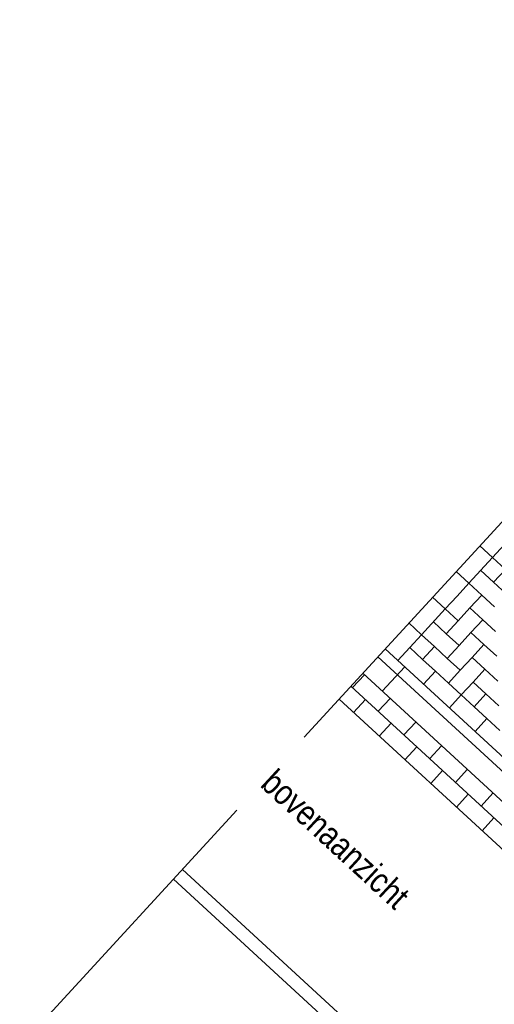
# Model space of a CAD drawing. Header units: metres. Extents: x 111546 to 149831, y 498798 to 507863.
# Tile 94 of 256: x 113029 to 113032, y 500881 to 500887. Entities that reach past the tile are written whole.
import ezdxf

# ---------------------------------------------------------------- set-up
doc = ezdxf.new("R2010")
doc.units = ezdxf.units.M
doc.linetypes.add('DASHDOT', pattern=[25.4, 12.7, -6.35, 0, -6.35])
doc.linetypes.add('HIDDEN', pattern=[9.525, 6.35, -3.175])
doc.layers.add('0-tekst', color=4, linetype='Continuous')
doc.layers.add('HAAKSPARK', color=2, linetype='Continuous')
doc.styles.add('Zaanstad', font='ARIALN.TTF')

msp = doc.modelspace()

# ---------------------------------------------------------------- linework, layer by layer
at = {"color": 3, "linetype": 'DASHDOT'}
msp.add_line((113036.0164, 500888.2409), (113030.8385, 500882.6128), dxfattribs=at)
at = {"color": 2, "linetype": 'Continuous'}
for p, q in [((113031.467, 500883.2986), (113031.5443, 500883.2275)), ((113031.2004, 500882.9867), (113031.1293, 500882.9094)), ((113037.9001, 500876.8229), (113031.1907, 500882.9957)), ((113037.829, 500876.7456), (113031.1196, 500882.9184)), ((113037.7579, 500876.6684), (113031.0485, 500882.8411)), ((113031.2066, 500882.8383), (113031.1355, 500882.7611)), ((113031.355, 500882.8445), (113031.2839, 500882.7672)), ((113031.3612, 500882.6961), (113031.2901, 500882.6189)), ((113031.3612, 500882.6961), (113031.2901, 500882.6189)), ((113031.5095, 500882.7023), (113031.4384, 500882.6251)), ((113031.6641, 500882.5601), (113031.593, 500882.4829)), ((113031.5157, 500882.554), (113031.4446, 500882.4767)), ((113031.6702, 500882.4118), (113031.5992, 500882.3345)), ((113031.6702, 500882.4118), (113031.5992, 500882.3345)), ((113031.8186, 500882.418), (113031.7475, 500882.3407)), ((113031.8248, 500882.2696), (113031.7537, 500882.1923)), ((113031.9732, 500882.2758), (113031.9021, 500882.1985)), ((113031.9793, 500882.1274), (113031.9082, 500882.0501)), ((113031.9793, 500882.1274), (113031.9082, 500882.0501))]:
    msp.add_line(p, q, dxfattribs=at)
at = {"color": 3, "linetype": 'Continuous'}
msp.add_line((113031.2821, 500883.095), (113035.7418, 500878.992), dxfattribs=at)
at = {"color": 2, "linetype": 'HIDDEN'}
msp.add_line((113031.3084, 500882.8874), (113031.4438, 500883.0346), dxfattribs=at)
at = {"color": 3, "linetype": 'DASHDOT'}
msp.add_lwpolyline([(113030.4352, 500882.1745), (113029.1295, 500880.7553)], dxfattribs=at)
at = {"color": 2, "linetype": 'Continuous'}
for points in [[(113033.5833, 500878.6202), (113030.1073, 500881.8181)], [(113033.5291, 500878.5613), (113030.0531, 500881.7592)]]:
    msp.add_lwpolyline(points, dxfattribs=at)
at = {"layer": 'HAAKSPARK', "color": 2, "linetype": 'Continuous'}
for p, q in [((113031.8935, 500883.7622), (113031.9708, 500883.6911)), ((113032.0419, 500883.7684), (113031.9708, 500883.6911)), ((113031.9708, 500883.6911), (113031.8286, 500883.5366)), ((113031.9708, 500883.6911), (113032.0481, 500883.62)), ((113031.7514, 500883.6077), (113031.8286, 500883.5366)), ((113031.8997, 500883.6138), (113031.977, 500883.5428)), ((113032.0481, 500883.62), (113031.977, 500883.5428)), ((113031.8286, 500883.5366), (113031.7575, 500883.4593)), ((113031.8286, 500883.5366), (113031.9059, 500883.4655)), ((113031.977, 500883.5428), (113032.0543, 500883.4717)), ((113031.6092, 500883.4531), (113031.6864, 500883.382)), ((113031.7575, 500883.4593), (113031.6864, 500883.382)), ((113031.9059, 500883.4655), (113031.8348, 500883.3882)), ((113031.9059, 500883.4655), (113031.9832, 500883.3944)), ((113031.8348, 500883.3882), (113031.7637, 500883.3109)), ((113031.8348, 500883.3882), (113031.9121, 500883.3171)), ((113031.6864, 500883.382), (113031.5443, 500883.2275)), ((113031.6864, 500883.382), (113031.7637, 500883.3109)), ((113031.6153, 500883.3048), (113031.6926, 500883.2337)), ((113031.7637, 500883.3109), (113031.6926, 500883.2337)), ((113031.9121, 500883.3171), (113031.841, 500883.2398)), ((113031.9121, 500883.3171), (113031.9893, 500883.246)), ((113031.5443, 500883.2275), (113031.4732, 500883.1502)), ((113031.5443, 500883.2275), (113031.6215, 500883.1564)), ((113031.6926, 500883.2337), (113031.7699, 500883.1626)), ((113031.841, 500883.2398), (113031.7699, 500883.1626)), ((113031.841, 500883.2398), (113031.9183, 500883.1688)), ((113031.4732, 500883.1502), (113031.4021, 500883.0729)), ((113031.5504, 500883.0791), (113031.4732, 500883.1502)), ((113031.6215, 500883.1564), (113031.5504, 500883.0791)), ((113031.6215, 500883.1564), (113031.6988, 500883.0853)), ((113031.7699, 500883.1626), (113031.6988, 500883.0853)), ((113031.9183, 500883.1688), (113031.8472, 500883.0915)), ((113031.9183, 500883.1688), (113031.9955, 500883.0977)), ((113034.2064, 500880.4929), (113031.3261, 500883.1428)), ((113031.8472, 500883.0915), (113031.7761, 500883.0142)), ((113031.8472, 500883.0915), (113031.9244, 500883.0204)), ((113031.5504, 500883.0791), (113031.6277, 500883.008)), ((113031.6988, 500883.0853), (113031.7761, 500883.0142)), ((113031.6277, 500883.008), (113031.5566, 500882.9308)), ((113031.6277, 500883.008), (113031.705, 500882.9369)), ((113031.7761, 500883.0142), (113031.705, 500882.9369)), ((113031.9244, 500883.0204), (113031.8533, 500882.9431)), ((113031.9244, 500883.0204), (113032.0017, 500882.9493)), ((113031.705, 500882.9369), (113031.7823, 500882.8659)), ((113031.8533, 500882.9431), (113031.7823, 500882.8659)), ((113031.8533, 500882.9431), (113031.9306, 500882.872)), ((113031.7823, 500882.8659), (113031.7112, 500882.7886)), ((113031.8595, 500882.7948), (113031.7823, 500882.8659)), ((113031.9306, 500882.872), (113031.8595, 500882.7948)), ((113031.9306, 500882.872), (113032.0079, 500882.8009)), ((113031.8595, 500882.7948), (113031.9368, 500882.7237)), ((113031.9368, 500882.7237), (113031.8657, 500882.6464)), ((113031.9368, 500882.7237), (113032.0141, 500882.6526))]:
    msp.add_line(p, q, dxfattribs=at)

# ---------------------------------------------------------------- texts
at = {"layer": '0-tekst', "color": 4, "linetype": 'Continuous', "style": 'Zaanstad'}
msp.add_text('bovenaanzicht', height=0.15, rotation=317.38547, dxfattribs=at).set_placement((113030.5687, 500882.3196))

doc.saveas('drawing.dxf')
